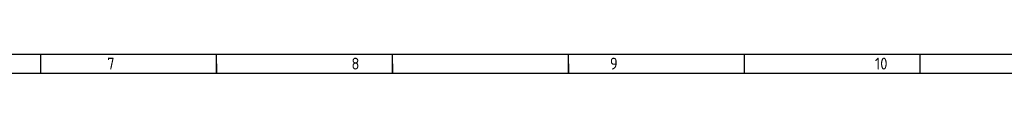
# Model space of a CAD drawing. Header units: millimetres. Extents: x 7 to 819, y 15 to 587.
# Tile 10 of 11: x 413.29 to 662.36, y 581.81 to 586.67. Entities that reach past the tile are written whole.
import ezdxf

# ---------------------------------------------------------------- set-up
doc = ezdxf.new("R2010")
doc.units = ezdxf.units.MM
doc.layers.add('Default', color=7, linetype='Continuous')

msp = doc.modelspace()

# ---------------------------------------------------------------- linework, layer by layer
at = {"layer": 'Default', "color": 7, "linetype": 'Continuous'}
for p, q in [((819.1001, 586.66977), (6.70809, 586.66977)), ((418.6001, 581.80928), (418.6001, 586.66977)), ((463.1001, 581.80928), (463.1001, 586.66977)), ((507.6001, 581.80928), (507.6001, 586.66977)), ((507.6001, 581.80928), (507.6001, 586.66977)), ((552.1001, 581.80928), (552.1001, 586.66977)), ((596.6001, 581.80928), (596.6001, 586.66977)), ((641.1001, 581.80928), (641.1001, 586.66977)), ((463.1001, 584.23953), (463.1001, 581.80928)), ((507.6001, 584.23953), (507.6001, 581.80928)), ((552.1001, 584.23953), (552.1001, 581.80928)), ((819.1001, 581.80928), (10.97783, 581.80928))]:
    msp.add_line(p, q, dxfattribs=at)

# ---------------------------------------------------------------- texts
at = {"layer": 'Default', "insert": (32.36055, 585.83507), "char_height": 3, "width": 763.8409191, "attachment_point": 1}
msp.add_mtext('{\\fSolid Edge ISO|b1||i0||c0|p34;\\C7;\\H3.;\\W0.94;1                                          2                                      3                                      4                                   5                                       6                                     7                                   8                                     9                                      10                                 11                                      12                                    13                                  14                                     15                                   16                                     17                                  18}', dxfattribs=at)

doc.saveas('drawing.dxf')
